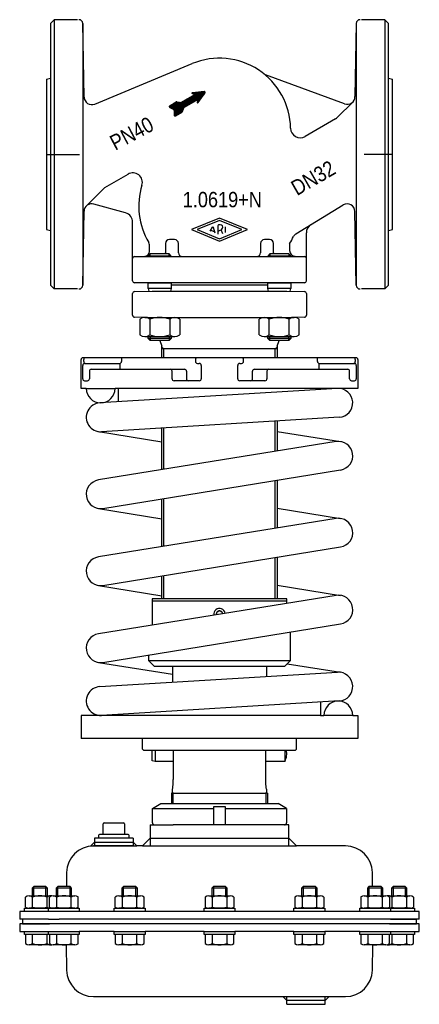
# Model space of a CAD drawing. Extents: x -104 to 104, y -413 to 99.
import ezdxf
from ezdxf.enums import TextEntityAlignment as Align

# ---------------------------------------------------------------- set-up
doc = ezdxf.new("R2010")
doc.units = 0
doc.layers.get('0').update_dxf_attribs({"linetype": 'CONTINUOUS'})

# ---------------------------------------------------------------- blocks, each defined once
blk = doc.blocks.new('*X0')
at = {"color": 7}
for p, q in [((-23.65, 49.04), (-13.11, 59.58)), ((-23.65, 49.32), (-13.78, 59.19)), ((-23.63, 49.62), (-14.45, 58.81)), ((-23.61, 49.92), (-15.12, 58.42)), ((-23.6, 50.23), (-15.79, 58.04)), ((-23.58, 50.53), (-16.46, 57.65)), ((-23.56, 48.85), (-11.43, 60.98)), ((-23.56, 50.83), (-17.13, 57.26)), ((-23.54, 51.13), (-17.79, 56.88)), ((-23.52, 51.44), (-18.46, 56.49)), ((-23.41, 48.72), (-11.11, 61.01)), ((-23.18, 48.66), (-10.8, 61.04)), ((-22.73, 48.83), (-10.49, 61.07)), ((-17.96, 53.32), (-10.17, 61.11)), ((-17.29, 53.7), (-9.86, 61.14)), ((-16.62, 54.09), (-9.54, 61.17)), ((-15.95, 54.48), (-9.23, 61.2)), ((-15.28, 54.86), (-8.91, 61.23)), ((-14.61, 55.25), (-8.6, 61.26)), ((-14.31, 60.36), (-13.94, 60.73)), ((-14.16, 60.23), (-13.63, 60.76)), ((-13.95, 60.15), (-13.31, 60.79)), ((-13.94, 55.63), (-8.29, 61.29)), ((-13.74, 60.08), (-13, 60.82)), ((-13.53, 60.01), (-12.68, 60.85)), ((-13.32, 59.94), (-12.37, 60.89)), ((-13.28, 56.02), (-7.97, 61.32)), ((-13.11, 59.86), (-12.06, 60.92)), ((-12.9, 59.79), (-11.74, 60.95)), ((-12.61, 56.41), (-7.74, 61.27)), ((-11.94, 56.79), (-7.58, 61.15)), ((-11.58, 55.74), (-9.51, 57.81)), ((-11.51, 56.09), (-8.79, 58.81)), ((-11.51, 55.53), (-10.23, 56.8)), ((-11.44, 56.44), (-8.06, 59.82)), ((-11.37, 56.79), (-7.47, 60.69)), ((-11.31, 57.14), (-7.48, 60.97)), ((-26.15, 53.61), (-25.74, 54.02)), ((-26.14, 53.34), (-25.07, 54.41)), ((-26.04, 53.16), (-24.4, 54.79)), ((-25.88, 53.04), (-23.73, 55.18)), ((-25.69, 52.94), (-23.07, 55.57)), ((-25.5, 52.85), (-22.43, 55.92)), ((-25.31, 52.75), (-22.14, 55.92)), ((-25.12, 52.66), (-21.89, 55.89)), ((-24.93, 52.57), (-21.64, 55.86)), ((-24.74, 52.47), (-21.38, 55.83)), ((-24.55, 52.38), (-21.13, 55.8)), ((-24.36, 52.29), (-20.88, 55.77)), ((-24.17, 52.19), (-20.63, 55.74)), ((-23.98, 52.1), (-20.37, 55.71)), ((-23.8, 52.01), (-20.12, 55.68)), ((-23.63, 51.88), (-19.8, 55.72)), ((-23.53, 51.7), (-19.13, 56.1)), ((-22.06, 49.22), (-18.55, 52.72)), ((-21.39, 49.6), (-18.76, 52.23)), ((-20.72, 49.99), (-18.97, 51.74)), ((-20.05, 50.38), (-19.18, 51.24)), ((-11.3, 55.45), (-10.95, 55.8))]:
    blk.add_line(p, q, dxfattribs=at)
blk = doc.blocks.new('DMA160', base_point=(-104, -413.23))
at = {"color": 7}
for p, q in [((-34.87, -311.44), (-30.5, -308.92)), ((-34.87, -318.92), (-34.87, -311.44)), ((-34.87, -311.44), (-3, -311.44)), ((-30.5, -308.92), (-24.9, -308.92)), ((-24.9, -308.92), (-24.05, -308.92)), ((-24.05, -308.92), (24.05, -308.92)), ((-3, -310.42), (3, -310.42)), ((-3, -319.92), (-3, -310.42)), ((3, -310.42), (3, -319.92)), ((3, -311.44), (34.87, -311.44)), ((24.05, -308.92), (24.9, -308.92)), ((24.9, -308.92), (30.5, -308.92)), ((34.87, -311.44), (30.5, -308.92)), ((34.87, -311.44), (34.87, -318.92)), ((-60.5, -324.92), (-60.5, -319.42)), ((-60, -318.92), (-50, -318.92)), ((-49.5, -319.42), (-49.5, -324.92)), ((-36, -319.92), (-36, -330.92)), ((-36, -319.92), (-33.87, -319.92)), ((-33.87, -319.92), (-24.05, -319.92)), ((-3, -319.92), (-24.05, -319.92)), ((3, -319.92), (-3, -319.92)), ((33.87, -319.92), (3, -319.92)), ((36, -319.92), (33.87, -319.92)), ((36, -330.92), (36, -319.92)), ((-65, -326.92), (-65, -330.92)), ((-63, -326.92), (-65, -326.92)), ((-63, -325.42), (-63, -326.92)), ((-47, -326.92), (-63, -326.92)), ((-47.5, -324.92), (-62.5, -324.92)), ((-47, -326.92), (-47, -325.42)), ((-45, -326.92), (-47, -326.92)), ((-45, -326.92), (-45, -330.92)), ((-36, -326.92), (-40, -330.92)), ((-36, -326.92), (36, -326.92)), ((40, -330.92), (36, -326.92)), ((-65, -328.92), (-67, -330.92)), ((-67, -330.92), (-65.58, -330.92)), ((-45, -330.92), (-65.58, -330.92)), ((-65.58, -330.92), (-65, -330.92)), ((-65, -328.92), (-45, -328.92)), ((-65, -330.92), (-45, -330.92)), ((-45, -328.92), (-43, -330.92)), ((-45, -330.92), (-43, -330.92)), ((-40, -330.92), (-43, -330.92)), ((-40, -330.92), (-36, -330.92)), ((-36, -330.92), (36, -330.92)), ((36, -330.92), (40, -330.92)), ((65.58, -330.92), (40, -330.92)), ((-79.58, -344.67), (-79.71, -352.02)), ((79.71, -352.02), (79.58, -344.67)), ((-96.7, -352.02), (-97.5, -352.82)), ((-97.5, -352.82), (-97.5, -356.81)), ((-89.5, -352.82), (-97.5, -352.82)), ((-90.3, -352.02), (-96.7, -352.02)), ((-96.7, -356.81), (-96.7, -352.02)), ((-89.5, -352.82), (-90.3, -352.02)), ((-90.3, -356.81), (-90.3, -352.02)), ((-89.5, -356.81), (-89.5, -352.82)), ((-84.17, -352.02), (-84.97, -352.82)), ((-76.97, -352.82), (-84.97, -352.82)), ((-84.97, -352.82), (-84.97, -356.81)), ((-77.77, -352.02), (-84.17, -352.02)), ((-84.17, -356.81), (-84.17, -352.02)), ((-76.97, -352.82), (-77.77, -352.02)), ((-77.77, -356.81), (-77.77, -352.02)), ((-76.97, -356.81), (-76.97, -352.82)), ((-49.95, -352.02), (-50.75, -352.82)), ((-50.75, -352.82), (-50.75, -356.81)), ((-42.75, -352.82), (-50.75, -352.82)), ((-43.55, -352.02), (-49.95, -352.02)), ((-49.95, -356.81), (-49.95, -352.02)), ((-42.75, -352.82), (-43.55, -352.02)), ((-43.55, -356.81), (-43.55, -352.02)), ((-42.75, -356.81), (-42.75, -352.82)), ((-3.2, -352.02), (-4, -352.82)), ((4, -352.82), (-4, -352.82)), ((-4, -352.82), (-4, -356.81)), ((3.2, -352.02), (-3.2, -352.02)), ((-3.2, -352.02), (-3.2, -356.81)), ((4, -352.82), (3.2, -352.02)), ((3.2, -352.02), (3.2, -356.81)), ((4, -356.81), (4, -352.82)), ((43.55, -352.02), (42.75, -352.82)), ((42.75, -352.82), (42.75, -356.81)), ((50.75, -352.82), (42.75, -352.82)), ((43.55, -352.02), (43.55, -356.81)), ((49.95, -352.02), (43.55, -352.02)), ((49.95, -352.02), (49.95, -356.81)), ((50.75, -352.82), (49.95, -352.02)), ((50.75, -356.81), (50.75, -352.82)), ((77.77, -352.02), (76.97, -352.82)), ((84.97, -352.82), (76.97, -352.82)), ((76.97, -352.82), (76.97, -356.81)), ((84.17, -352.02), (77.77, -352.02)), ((77.77, -352.02), (77.77, -356.81)), ((84.97, -352.82), (84.17, -352.02)), ((84.17, -352.02), (84.17, -356.81)), ((84.97, -356.81), (84.97, -352.82)), ((90.3, -352.02), (89.5, -352.82)), ((89.5, -352.82), (89.5, -356.81)), ((97.5, -352.82), (89.5, -352.82)), ((90.3, -352.02), (90.3, -356.81)), ((96.7, -352.02), (90.3, -352.02)), ((96.7, -352.02), (96.7, -356.81)), ((97.5, -352.82), (96.7, -352.02)), ((97.5, -356.81), (97.5, -352.82)), ((-101.01, -362.65), (-101.01, -357.48)), ((-99.13, -356.81), (-97.5, -356.81)), ((-97.5, -356.81), (-96.7, -356.81)), ((-97.25, -362.65), (-97.25, -357.48)), ((-96.7, -356.81), (-90.3, -356.81)), ((-90.3, -356.81), (-89.5, -356.81)), ((-89.75, -362.65), (-89.75, -357.48)), ((-89.5, -356.81), (-87.87, -356.81)), ((-88.48, -362.65), (-88.48, -357.48)), ((-86.6, -356.81), (-84.97, -356.81)), ((-84.97, -356.81), (-84.17, -356.81)), ((-84.73, -362.65), (-84.73, -357.48)), ((-84.17, -356.81), (-77.77, -356.81)), ((-77.77, -356.81), (-76.97, -356.81)), ((-77.22, -362.65), (-77.22, -357.48)), ((-76.97, -356.81), (-75.34, -356.81)), ((-73.47, -362.65), (-73.47, -357.48)), ((-54.26, -362.65), (-54.26, -357.48)), ((-52.38, -356.81), (-50.75, -356.81)), ((-50.75, -356.81), (-49.95, -356.81)), ((-50.5, -362.65), (-50.5, -357.48)), ((-49.95, -356.81), (-43.55, -356.81)), ((-43.55, -356.81), (-42.75, -356.81)), ((-43, -362.65), (-43, -357.48)), ((-42.75, -356.81), (-41.12, -356.81)), ((-39.24, -362.65), (-39.24, -357.48)), ((-7.51, -357.48), (-7.51, -362.65)), ((-5.63, -356.81), (-4, -356.81)), ((-4, -356.81), (-3.2, -356.81)), ((-3.75, -357.48), (-3.75, -362.65)), ((-3.2, -356.81), (3.2, -356.81)), ((3.2, -356.81), (4, -356.81)), ((3.75, -357.48), (3.75, -362.65)), ((4, -356.81), (5.63, -356.81)), ((7.51, -357.48), (7.51, -362.65)), ((39.24, -357.48), (39.24, -362.65)), ((41.12, -356.81), (42.75, -356.81)), ((42.75, -356.81), (43.55, -356.81)), ((43, -357.48), (43, -362.65)), ((43.55, -356.81), (49.95, -356.81)), ((49.95, -356.81), (50.75, -356.81)), ((50.5, -357.48), (50.5, -362.65)), ((50.75, -356.81), (52.38, -356.81)), ((54.26, -357.48), (54.26, -362.65)), ((73.47, -357.48), (73.47, -362.65)), ((75.34, -356.81), (76.97, -356.81)), ((76.97, -356.81), (77.77, -356.81)), ((77.22, -357.48), (77.22, -362.65)), ((77.77, -356.81), (84.17, -356.81)), ((84.17, -356.81), (84.97, -356.81)), ((84.73, -357.48), (84.73, -362.65)), ((84.97, -356.81), (86.6, -356.81)), ((87.87, -356.81), (89.5, -356.81)), ((88.48, -357.48), (88.48, -362.65)), ((89.5, -356.81), (90.3, -356.81)), ((89.75, -357.48), (89.75, -362.65)), ((90.3, -356.81), (96.7, -356.81)), ((96.7, -356.81), (97.5, -356.81)), ((97.25, -357.48), (97.25, -362.65)), ((97.5, -356.81), (99.13, -356.81)), ((101.01, -357.48), (101.01, -362.65)), ((-101.5, -364.92), (-101.5, -363.32)), ((-101.5, -363.32), (-101.01, -363.32)), ((-101.01, -363.32), (-88.97, -363.32)), ((-89, -363.31), (-99.13, -363.31)), ((-87.87, -363.31), (-89, -363.31)), ((-82.96, -363.32), (-89, -363.31)), ((-88.97, -364.92), (-88.97, -363.32)), ((-88.97, -363.32), (-88.48, -363.32)), ((-88.48, -363.32), (-85.99, -363.32)), ((-75.34, -363.31), (-86.6, -363.31)), ((-85.99, -363.32), (-85.5, -363.32)), ((-85.5, -363.32), (-82.96, -363.32)), ((-84.97, -363.31), (-84.97, -363.32)), ((-84.17, -363.32), (-84.17, -363.31)), ((-82.96, -363.32), (-76.97, -363.32)), ((-77.77, -363.32), (-77.77, -363.31)), ((-76.97, -363.32), (-76.97, -363.31)), ((-76.97, -363.32), (-76.77, -363.32)), ((-76.77, -363.32), (-73.47, -363.32)), ((-73.47, -363.32), (-72.97, -363.32)), ((-72.97, -363.32), (-72.97, -364.92)), ((-54.75, -364.92), (-54.75, -363.32)), ((-54.75, -363.32), (-54.26, -363.32)), ((-54.26, -363.32), (-42.75, -363.32)), ((-41.12, -363.31), (-52.38, -363.31)), ((-50.75, -363.31), (-50.75, -363.32)), ((-49.95, -363.32), (-49.95, -363.31)), ((-43.55, -363.32), (-43.55, -363.31)), ((-42.75, -363.32), (-42.75, -363.31)), ((-42.75, -363.32), (-42.55, -363.32)), ((-42.55, -363.32), (-39.24, -363.32)), ((-39.24, -363.32), (-38.75, -363.32)), ((-38.75, -363.32), (-38.75, -364.92)), ((-8, -364.92), (-8, -363.32)), ((-8, -363.32), (-7.51, -363.32)), ((-7.51, -363.32), (-4.2, -363.32)), ((5.63, -363.31), (-5.63, -363.31)), ((-4.2, -363.32), (-4, -363.32)), ((-4, -363.31), (-4, -363.32)), ((-4, -363.32), (7.51, -363.32)), ((-3.2, -363.31), (-3.2, -363.32)), ((3.2, -363.31), (3.2, -363.32)), ((4, -363.32), (4, -363.31)), ((7.51, -363.32), (8, -363.32)), ((8, -363.32), (8, -364.92)), ((38.75, -364.92), (38.75, -363.32)), ((38.75, -363.32), (39.24, -363.32)), ((39.24, -363.32), (42.55, -363.32)), ((52.38, -363.31), (41.12, -363.31)), ((42.55, -363.32), (42.75, -363.32)), ((42.75, -363.31), (42.75, -363.32)), ((42.75, -363.32), (54.26, -363.32)), ((43.55, -363.31), (43.55, -363.32)), ((49.95, -363.31), (49.95, -363.32)), ((50.75, -363.32), (50.75, -363.31)), ((54.26, -363.32), (54.75, -363.32)), ((54.75, -363.32), (54.75, -364.92)), ((72.97, -364.92), (72.97, -363.32)), ((72.97, -363.32), (73.47, -363.32)), ((73.47, -363.32), (76.77, -363.32)), ((86.6, -363.31), (75.34, -363.31)), ((76.77, -363.32), (76.97, -363.32)), ((76.97, -363.31), (76.97, -363.32)), ((76.97, -363.32), (85.5, -363.32)), ((77.77, -363.31), (77.77, -363.32)), ((84.17, -363.31), (84.17, -363.32)), ((89, -363.31), (84.97, -363.32)), ((84.97, -363.32), (84.97, -363.31)), ((85.5, -363.32), (85.62, -363.32)), ((85.62, -363.32), (85.99, -363.32)), ((85.99, -363.32), (88.48, -363.32)), ((89, -363.31), (87.87, -363.31)), ((88.48, -363.32), (88.97, -363.32)), ((88.97, -363.32), (101.01, -363.32)), ((88.97, -363.32), (88.97, -364.92)), ((99.41, -363.3), (89, -363.31)), ((101.01, -363.32), (101.5, -363.32)), ((101.5, -363.32), (101.5, -364.92)), ((-104, -364.92), (-104, -368.92)), ((-99.13, -364.92), (-104, -364.92)), ((-99.13, -364.92), (-101.5, -364.92)), ((98, -364.91), (-99.13, -364.91)), ((-89, -364.92), (-99.13, -364.92)), ((-82.95, -364.92), (-89, -364.92)), ((-88.97, -364.92), (-89, -364.92)), ((-85.5, -364.92), (-88.97, -364.92)), ((-72.97, -364.92), (-85.5, -364.92)), ((-84.97, -364.92), (-84.97, -364.92)), ((-76.97, -364.92), (-76.97, -364.92)), ((-38.75, -364.92), (-54.75, -364.92)), ((-50.75, -364.92), (-50.75, -364.92)), ((-42.75, -364.92), (-42.75, -364.92)), ((8, -364.92), (-8, -364.92)), ((-4, -364.92), (-4, -364.92)), ((4, -364.92), (4, -364.92)), ((54.75, -364.92), (38.75, -364.92)), ((42.75, -364.92), (42.75, -364.92)), ((50.75, -364.92), (50.75, -364.92)), ((85.5, -364.92), (72.97, -364.92)), ((76.97, -364.92), (76.97, -364.92)), ((84.97, -364.92), (84.97, -364.92)), ((88.97, -364.92), (85.5, -364.92)), ((89, -364.92), (88.97, -364.92)), ((101.5, -364.92), (89, -364.92)), ((104, -364.91), (98, -364.91)), ((104, -368.91), (104, -364.91)), ((-102.5, -368.92), (-104, -368.92)), ((-104, -371.42), (-104, -375.42)), ((-102.5, -371.42), (-104, -371.42)), ((-102.5, -368.92), (-102.5, -371.42)), ((-89, -368.92), (-102.5, -368.92)), ((-102.5, -371.42), (-88.5, -371.42)), ((-86.5, -371.42), (-102.5, -371.42)), ((-89, -368.92), (-83.37, -368.92)), ((-84, -371.42), (-86.5, -371.42)), ((84, -371.42), (-84, -371.42)), ((83.37, -368.92), (-83.37, -368.92)), ((89, -368.92), (83.37, -368.92)), ((86.5, -371.42), (84, -371.42)), ((102.5, -371.42), (86.5, -371.42)), ((88.5, -371.42), (102.5, -371.42)), ((98, -368.91), (89, -368.92)), ((89, -368.92), (102.5, -368.92)), ((90.3, -368.92), (90.3, -368.92)), ((96.7, -368.91), (96.7, -368.92)), ((97.5, -368.92), (97.5, -368.91)), ((104, -368.91), (98, -368.91)), ((102.5, -371.42), (102.5, -368.92)), ((104, -371.42), (102.5, -371.42)), ((104, -375.42), (104, -371.42)), ((-104, -375.42), (-89, -375.42)), ((-101.5, -375.42), (-89, -375.42)), ((-101.5, -377.02), (-101.5, -375.42)), ((-101.01, -377.02), (-101.5, -377.02)), ((-101.01, -377.02), (-101.01, -381.66)), ((-88.97, -377.02), (-101.01, -377.02)), ((-97.25, -381.66), (-97.25, -377.02)), ((-89.75, -381.66), (-89.75, -377.02)), ((-89, -375.42), (-82.95, -375.42)), ((-89, -375.42), (-85.5, -375.42)), ((-88.97, -375.42), (-85.5, -375.42)), ((-88.97, -377.02), (-88.97, -375.42)), ((-88.48, -377.02), (-88.97, -377.02)), ((-85.99, -377.02), (-88.48, -377.02)), ((-88.48, -377.02), (-88.48, -381.66)), ((-85.5, -377.02), (-88.48, -377.02)), ((-85.5, -375.42), (-72.97, -375.42)), ((-76.97, -377.02), (-85.5, -377.02)), ((-76.77, -377.02), (-85.5, -377.02)), ((-84.97, -375.42), (-84.97, -375.42)), ((-84.73, -381.66), (-84.73, -377.02)), ((-77.22, -381.66), (-77.22, -377.02)), ((-76.97, -375.42), (-76.97, -375.42)), ((-76.77, -377.02), (-76.97, -377.02)), ((-73.47, -377.02), (-76.77, -377.02)), ((-72.97, -377.02), (-76.77, -377.02)), ((-73.47, -381.66), (-73.47, -377.02)), ((-54.75, -375.42), (-72.97, -375.42)), ((-72.97, -375.42), (-72.97, -377.02)), ((-54.75, -375.42), (-38.75, -375.42)), ((-54.75, -377.02), (-54.75, -375.42)), ((-54.26, -377.02), (-54.75, -377.02)), ((-54.26, -377.02), (-54.26, -381.66)), ((-42.75, -377.02), (-54.26, -377.02)), ((-42.55, -377.02), (-54.26, -377.02)), ((-50.75, -375.42), (-50.75, -375.42)), ((-50.5, -381.66), (-50.5, -377.02)), ((-43, -381.66), (-43, -377.02)), ((-42.75, -375.42), (-42.75, -375.42)), ((-42.55, -377.02), (-42.75, -377.02)), ((-39.24, -377.02), (-42.55, -377.02)), ((-38.75, -377.02), (-42.55, -377.02)), ((-39.24, -381.66), (-39.24, -377.02)), ((-8, -375.42), (-38.75, -375.42)), ((-38.75, -375.42), (-38.75, -377.02)), ((-8, -375.42), (8, -375.42)), ((-8, -377.02), (-8, -375.42)), ((-4.2, -377.02), (-8, -377.02)), ((-7.51, -377.02), (-7.51, -381.66)), ((-4.2, -377.02), (-7.51, -377.02)), ((-4, -377.02), (-4.2, -377.02)), ((-4, -375.42), (-4, -375.42)), ((7.51, -377.02), (-4, -377.02)), ((-3.75, -377.02), (-3.75, -381.66)), ((3.75, -377.02), (3.75, -381.66)), ((4, -375.42), (4, -375.42)), ((7.51, -381.66), (7.51, -377.02)), ((8, -377.02), (7.51, -377.02)), ((38.75, -375.42), (8, -375.42)), ((8, -375.42), (8, -377.02)), ((38.75, -375.42), (54.75, -375.42)), ((38.75, -377.02), (38.75, -375.42)), ((42.55, -377.02), (38.75, -377.02)), ((39.24, -377.02), (39.24, -381.66)), ((42.55, -377.02), (39.24, -377.02)), ((42.75, -377.02), (42.55, -377.02)), ((54.26, -377.02), (42.55, -377.02)), ((42.75, -375.42), (42.75, -375.42)), ((54.26, -377.02), (42.75, -377.02)), ((43, -377.02), (43, -381.66)), ((50.5, -377.02), (50.5, -381.66)), ((50.75, -375.42), (50.75, -375.42)), ((54.75, -377.02), (54.26, -377.02)), ((54.26, -381.66), (54.26, -377.02)), ((72.97, -375.42), (54.75, -375.42)), ((54.75, -375.42), (54.75, -377.02)), ((72.97, -375.42), (85.5, -375.42)), ((72.97, -377.02), (72.97, -375.42)), ((76.77, -377.02), (72.97, -377.02)), ((73.47, -377.02), (73.47, -381.66)), ((76.77, -377.02), (73.47, -377.02)), ((76.97, -377.02), (76.77, -377.02)), ((76.97, -375.42), (76.97, -375.42)), ((85.5, -377.02), (76.97, -377.02)), ((77.22, -377.02), (77.22, -381.66)), ((84.73, -377.02), (84.73, -381.66)), ((84.97, -375.42), (84.97, -375.42)), ((85.5, -375.42), (88.97, -375.42)), ((85.62, -377.02), (85.5, -377.02)), ((88.48, -377.02), (85.62, -377.02)), ((85.99, -377.02), (85.62, -377.02)), ((88.48, -377.02), (85.99, -377.02)), ((88.48, -381.66), (88.48, -377.02)), ((88.97, -377.02), (88.48, -377.02)), ((88.97, -375.42), (88.97, -377.02)), ((88.97, -375.42), (89, -375.42)), ((101.01, -377.02), (88.97, -377.02)), ((89, -375.42), (101.5, -375.42)), ((89, -375.42), (104, -375.42)), ((89.75, -377.02), (89.75, -381.66)), ((97.25, -377.02), (97.25, -381.66)), ((101.5, -377.02), (101.01, -377.02)), ((101.01, -381.66), (101.01, -377.02)), ((101.5, -375.42), (101.5, -377.02)), ((-87.87, -382.32), (-99.13, -382.32)), ((-75.34, -382.32), (-86.6, -382.32)), ((-79.81, -382.26), (-79.58, -395.48)), ((-41.12, -382.32), (-52.38, -382.32)), ((5.63, -382.32), (-5.63, -382.32)), ((52.38, -382.32), (41.12, -382.32)), ((86.6, -382.32), (75.34, -382.32)), ((79.58, -395.48), (79.81, -382.26)), ((99.13, -382.32), (87.87, -382.32)), ((-65.58, -409.23), (33, -409.23)), ((35, -411.23), (33, -409.23)), ((33, -409.23), (35, -409.23)), ((35, -409.23), (55, -409.23)), ((35, -413.23), (35, -409.23)), ((55, -409.23), (57, -409.23)), ((55, -413.23), (55, -409.23)), ((57, -409.23), (55, -411.23)), ((57, -409.23), (65.58, -409.23)), ((55, -411.23), (35, -411.23)), ((35, -413.23), (55, -413.23))]:
    blk.add_line(p, q, dxfattribs=at)
for centre, radius, start, end in [((-60, -319.42), 0.5, 90, 180), ((-50, -319.42), 0.5, 0, 90), ((-33.87, -318.92), 1, 180, 270), ((33.87, -318.92), 1, 270, 0), ((-62.5, -325.42), 0.5, 90, 180), ((-47.5, -325.42), 0.5, 0, 90), ((-65.58, -344.92), 14, 90, 179), ((65.58, -344.92), 14, 1, 90), ((-99.13, -359.8), 2.99, 51.0528, 128.9472), ((-93.5, -367.76), 10.94, 69.9474, 110.0526), ((-87.87, -359.8), 2.99, 77.7343, 128.9472), ((-86.6, -359.8), 2.99, 51.0528, 128.9472), ((-80.97, -367.76), 10.94, 69.9474, 110.0526), ((-75.34, -359.8), 2.99, 51.0528, 128.9472), ((-52.38, -359.8), 2.99, 51.0528, 128.9472), ((-46.75, -367.76), 10.94, 69.9474, 110.0526), ((-41.12, -359.8), 2.99, 51.0528, 128.9472), ((-5.63, -359.8), 2.99, 51.0528, 128.9472), ((0, -367.76), 10.94, 69.9474, 110.0526), ((5.63, -359.8), 2.99, 51.0528, 128.9472), ((41.12, -359.8), 2.99, 51.0528, 128.9472), ((46.75, -367.76), 10.94, 69.9474, 110.0526), ((52.38, -359.8), 2.99, 51.0528, 128.9472), ((75.34, -359.8), 2.99, 51.0528, 128.9472), ((80.97, -367.76), 10.94, 69.9474, 110.0526), ((86.6, -359.8), 2.99, 51.0528, 128.9472), ((87.87, -359.8), 2.99, 51.0528, 102.2657), ((93.5, -367.76), 10.94, 69.9474, 110.0526), ((99.13, -359.8), 2.99, 51.0528, 128.9472), ((-99.13, -360.33), 2.99, 231.0528, 308.9472), ((-93.5, -352.37), 10.94, 249.9474, 290.0526), ((-87.87, -360.33), 2.99, 231.0528, 282.2657), ((-86.6, -360.33), 2.99, 231.0528, 308.9472), ((-80.97, -352.37), 10.94, 249.9474, 290.0526), ((-75.34, -360.33), 2.99, 231.0528, 308.9472), ((-52.38, -360.33), 2.99, 231.0528, 308.9472), ((-46.75, -352.37), 10.94, 249.9474, 290.0526), ((-41.12, -360.33), 2.99, 231.0528, 308.9472), ((-5.63, -360.33), 2.99, 231.0528, 308.9472), ((0, -352.37), 10.94, 249.9474, 290.0526), ((5.63, -360.33), 2.99, 231.0528, 308.9472), ((41.12, -360.33), 2.99, 231.0528, 308.9472), ((46.75, -352.37), 10.94, 249.9474, 290.0526), ((52.38, -360.33), 2.99, 231.0528, 308.9472), ((75.34, -360.33), 2.99, 231.0528, 308.9472), ((80.97, -352.37), 10.94, 249.9474, 290.0526), ((86.6, -360.33), 2.99, 231.0528, 308.9472), ((87.87, -360.33), 2.99, 257.7343, 308.9472), ((93.5, -352.37), 10.94, 249.9474, 268.2442), ((93.5, -352.37), 10.94, 271.8972, 290.0526), ((99.13, -360.33), 2.99, 231.0528, 265.0561), ((99.13, -360.33), 2.99, 274.9439, 275.3162), ((99.13, -360.33), 2.99, 275.3162, 308.9472), ((87.5, -371.42), 1, 359.9999999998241, 0), ((-99.13, -379.33), 2.99, 231.0528, 308.9472), ((-93.5, -371.37), 10.94, 249.9474, 290.0526), ((-87.87, -379.33), 2.99, 231.0528, 282.2657), ((-86.6, -379.33), 2.99, 231.0528, 308.9472), ((-80.97, -371.37), 10.94, 249.9474, 290.0526), ((-75.34, -379.33), 2.99, 231.0528, 308.9472), ((-52.38, -379.33), 2.99, 231.0528, 308.9472), ((-46.75, -371.37), 10.94, 249.9474, 290.0526), ((-41.12, -379.33), 2.99, 231.0528, 308.9472), ((-5.63, -379.33), 2.99, 231.0528, 308.9472), ((0, -371.37), 10.94, 249.9474, 290.0526), ((5.63, -379.33), 2.99, 231.0528, 308.9472), ((41.12, -379.33), 2.99, 231.0528, 308.9472), ((46.75, -371.37), 10.94, 249.9474, 290.0526), ((52.38, -379.33), 2.99, 231.0528, 308.9472), ((75.34, -379.33), 2.99, 231.0528, 308.9472), ((80.97, -371.37), 10.94, 249.9474, 290.0526), ((86.6, -379.33), 2.99, 231.0528, 308.9472), ((87.87, -379.33), 2.99, 257.7343, 308.9472), ((93.5, -371.37), 10.94, 249.9474, 290.0526), ((99.13, -379.33), 2.99, 231.0528, 308.9472), ((-65.58, -395.23), 14, 181, 270), ((65.58, -395.23), 14, 270, 359)]:
    blk.add_arc(centre, radius, start, end, dxfattribs=at)

msp = doc.modelspace()

# ---------------------------------------------------------------- linework, layer by layer
at = {"color": 7}
for p, q in [((-88, 96.66), (-86, 98.66)), ((-86, 98.66), (-86, -41.34)), ((-73.97, 98.66), (-86, 98.66)), ((86, 98.66), (73.97, 98.66)), ((86, 98.66), (86, -41.34)), ((86, 98.66), (88, 96.66)), ((-88, 96.66), (-88, -39.34)), ((-70.49, 58.43), (-71.16, 96.7)), ((-71.16, 96.7), (-71.16, -39.37)), ((71.16, 96.7), (70.5, 58.66)), ((71.16, 96.7), (71.16, -39.37)), ((88, -39.34), (88, 96.66)), ((-64.96, 54.8), (-14.15, 75.85)), ((-90, 67.66), (-88, 68.2)), ((65.13, 54.9), (23.89, 69.91)), ((88, 68.2), (90, 67.66)), ((-19.77, 55.74), (-12.8, 59.76)), ((-18.27, 53.14), (-11.3, 57.16)), ((-14.16, 60.23), (-12.8, 59.76)), ((-8, 61.32), (-14.11, 60.71)), ((-11.3, 57.16), (-11.58, 55.75)), ((-11.13, 55.55), (-7.56, 60.52)), ((-25.91, 53.92), (-22.54, 55.87)), ((-25.88, 53.04), (-23.79, 52)), ((-23.51, 51.52), (-23.66, 49.19)), ((-22.23, 55.93), (-20.08, 55.67)), ((-19.33, 50.91), (-18.48, 52.9)), ((61.47, 47.98), (69.33, 55.83)), ((-22.91, 48.72), (-19.54, 50.67)), ((60.43, 47.18), (44.5, 37.98)), ((-59.68, 11.44), (-47.62, 18.4)), ((-69.32, 1.8), (-59.68, 11.44)), ((-48.85, -1.8), (-65.42, 2.82)), ((39.67, -12.73), (64.41, 2.35)), ((-71.16, -39.37), (-70.49, -0.96)), ((0, -4.47), (-14.5, -10.47)), ((14.5, -10.47), (0, -4.47)), ((71.16, -39.37), (70.49, -0.99)), ((-45.2, -37.14), (-45.2, -6.62)), ((0, -5.66), (-11.62, -10.47)), ((-4.86, -11.27), (-3.69, -9.26)), ((-2.2, -12.37), (-3.16, -9.32)), ((-0.87, -8.45), (-0.87, -12.92)), ((11.62, -10.47), (0, -5.66)), ((3.12, -11.99), (3.12, -8.96)), ((-90, -10.34), (-88, -10.88)), ((-14.5, -10.47), (0, -16.47)), ((-11.62, -10.47), (0, -15.28)), ((-4.57, -10.79), (-2.42, -11.68)), ((0, -16.47), (14.5, -10.47)), ((0, -15.28), (11.62, -10.47)), ((1.68, -12.59), (0.83, -10.53)), ((45.2, -37.14), (45.2, -12.17)), ((88, -10.88), (90, -10.34)), ((-36.5, -21.84), (-36.5, -18.45)), ((-28.1, -17.64), (-28.1, -22.47)), ((-23.4, -15.64), (-26.1, -15.64)), ((-21.4, -22.47), (-21.4, -17.64)), ((21.4, -17.64), (21.4, -22.47)), ((26.1, -15.64), (23.4, -15.64)), ((28.1, -22.47), (28.1, -17.64)), ((36.5, -17.75), (36.5, -21.35)), ((-44.23, -24.47), (-38.93, -24.34)), ((-44.23, -24.47), (44.23, -24.47)), ((-36.01, -23.15), (-37.11, -24.25)), ((-37.11, -24.25), (-37.11, -24.47)), ((-25.11, -24.25), (-37.11, -24.25)), ((-26.21, -23.15), (-36.01, -23.15)), ((-36.01, -24.47), (-36.01, -23.15)), ((-25.11, -24.25), (-26.21, -23.15)), ((-26.21, -24.47), (-26.21, -23.15)), ((-25.11, -24.47), (-25.11, -24.25)), ((26.21, -23.15), (25.11, -24.25)), ((25.11, -24.25), (25.11, -24.47)), ((37.11, -24.25), (25.11, -24.25)), ((36.01, -23.15), (26.21, -23.15)), ((26.21, -23.15), (26.21, -24.47)), ((37.11, -24.25), (36.01, -23.15)), ((36.01, -23.15), (36.01, -24.47)), ((37.11, -24.47), (37.11, -24.25)), ((39.42, -24.35), (45.2, -24.5)), ((-86, -41.34), (-88, -39.34)), ((-37.5, -38.32), (-44.23, -38.14)), ((44.23, -38.14), (-44.23, -38.14)), ((-37.11, -38.15), (-37.11, -38.14)), ((-37.11, -38.14), (-37.11, -38.14)), ((-37.11, -41.15), (-37.11, -38.15)), ((-37.11, -38.15), (-25.11, -38.15)), ((-25.11, -38.15), (-25.11, -38.14)), ((-25.11, -38.14), (-25.11, -38.14)), ((-25.11, -38.15), (-25.11, -41.15)), ((25.11, -39.34), (-25.11, -39.34)), ((25.11, -38.14), (25.11, -38.14)), ((25.11, -38.14), (25.11, -38.15)), ((25.11, -38.15), (37.11, -38.15)), ((25.11, -41.15), (25.11, -38.15)), ((37.11, -38.14), (37.11, -38.14)), ((37.11, -38.14), (37.11, -38.15)), ((37.11, -38.15), (37.11, -41.15)), ((44.23, -38.14), (37.5, -38.32)), ((88, -39.34), (86, -41.34)), ((-73.97, -41.34), (-86, -41.34)), ((-45.21, -55.01), (-45.21, -43.66)), ((-44.23, -42.66), (-35, -42.42)), ((-37.11, -41.15), (-36.78, -42.46)), ((-25.11, -41.15), (-37.11, -41.15)), ((-35, -42.42), (35, -42.42)), ((-25.11, -41.15), (-25.44, -42.42)), ((37.11, -41.15), (25.11, -41.15)), ((25.44, -42.42), (25.11, -41.15)), ((35, -42.42), (44.23, -42.66)), ((36.78, -42.46), (37.11, -41.15)), ((45.21, -43.66), (45.21, -55.01)), ((86, -41.34), (73.97, -41.34)), ((-37.53, -56.13), (-44.22, -56.01)), ((-38.91, -56.13), (-23.32, -56.13)), ((-37.53, -56.13), (37.53, -56.13)), ((23.32, -56.13), (38.91, -56.13)), ((44.22, -56.01), (37.53, -56.13)), ((-41.5, -57.05), (-41.5, -65.21)), ((-36.31, -57.05), (-36.31, -65.21)), ((-25.92, -57.05), (-25.92, -65.21)), ((-20.72, -57.05), (-20.72, -65.21)), ((20.72, -65.21), (20.72, -57.05)), ((25.92, -65.21), (25.92, -57.05)), ((36.31, -65.21), (36.31, -57.05)), ((41.5, -65.21), (41.5, -57.05)), ((-38.91, -66.13), (-23.32, -66.13)), ((-37.11, -67.05), (-37.11, -66.13)), ((-36.01, -66.13), (-36.01, -68.15)), ((-26.21, -66.13), (-26.21, -68.15)), ((-25.11, -66.13), (-25.11, -67.05)), ((23.32, -66.13), (38.91, -66.13)), ((25.11, -67.05), (25.11, -66.13)), ((26.21, -68.15), (26.21, -66.13)), ((36.01, -68.15), (36.01, -66.13)), ((37.11, -66.13), (37.11, -67.05)), ((-36.01, -68.15), (-37.11, -67.05)), ((-25.11, -67.05), (-37.11, -67.05)), ((-26.21, -68.15), (-36.01, -68.15)), ((-31.11, -68.15), (-30.06, -71.04)), ((-29.94, -71.52), (-29.05, -72.42)), ((-25.11, -67.05), (-26.21, -68.15)), ((26.21, -68.15), (25.11, -67.05)), ((37.11, -67.05), (25.11, -67.05)), ((36.01, -68.15), (26.21, -68.15)), ((29.05, -72.42), (29.94, -71.52)), ((30.06, -71.04), (31.11, -68.15)), ((37.11, -67.05), (36.01, -68.15)), ((30.06, -72.42), (-30.06, -72.42)), ((-30, -77.05), (-30, -72.42)), ((-29.05, -77.05), (-29.05, -72.42)), ((29.05, -77.05), (29.05, -72.42)), ((30, -72.42), (30, -77.05)), ((-72, -93.05), (-72, -78.05)), ((-71.21, -88.05), (-71.21, -81.05)), ((71, -77.05), (-71, -77.05)), ((-70.69, -79.05), (-70.69, -78.05)), ((-70.21, -80.05), (-52, -80.05)), ((-51.64, -83.05), (-51.64, -79.98)), ((-51, -77.05), (-51, -79.05)), ((-12.5, -78.05), (-12.5, -79.05)), ((-11.5, -80.05), (-10.5, -80.05)), ((-9.5, -81.05), (-9.5, -88.05)), ((9.5, -88.05), (9.5, -81.05)), ((10.5, -80.05), (11.5, -80.05)), ((12.5, -79.05), (12.5, -78.05)), ((51, -79.05), (51, -77.05)), ((51.64, -79.98), (51.64, -83.05)), ((52, -80.05), (70.37, -80.05)), ((70.69, -78.05), (70.69, -79.05)), ((71.21, -81.05), (71.21, -88.05)), ((72, -78.05), (72, -93.05)), ((-67.72, -84.05), (-67.72, -88.05)), ((-66.72, -83.05), (-18.18, -83.05)), ((-24.67, -88.05), (-24.67, -84.05)), ((-17.18, -84.05), (-17.18, -88.05)), ((17.18, -88.05), (17.18, -84.05)), ((18.18, -83.05), (66.72, -83.05)), ((24.67, -84.05), (24.67, -88.05)), ((67.72, -88.05), (67.72, -84.05)), ((-70.21, -89.05), (-68.72, -89.05)), ((-10.5, -89.05), (-23.67, -89.05)), ((23.67, -89.05), (10.5, -89.05)), ((68.72, -89.05), (70.21, -89.05)), ((-69.35, -93.05), (-72, -93.05)), ((-69.35, -93.05), (-54.35, -93.05)), ((61.4, -93.06), (-62.3, -100.56)), ((72, -93.05), (-54.35, -93.05)), ((-52.5, -99.97), (-52.5, -93.05)), ((52.5, -93.05), (52.5, -93.6)), ((62.3, -108.03), (-61.4, -115.53)), ((29.05, -125.75), (29.05, -110.05)), ((30, -109.99), (30, -125.6)), ((-63.05, -115.45), (-30, -120.79)), ((-30, -135.3), (-30, -113.63)), ((-29.05, -135.15), (-29.05, -113.57)), ((30, -115.35), (63.04, -120.64)), ((60.65, -120.64), (-63.05, -140.64)), ((-60.65, -155.45), (63.05, -135.45)), ((29.05, -165.75), (29.05, -140.95)), ((30, -140.79), (30, -165.6)), ((-30, -175.3), (-30, -150.49)), ((-29.05, -175.15), (-29.05, -150.34)), ((-63.05, -155.45), (-30, -160.79)), ((30, -155.3), (63.05, -160.64)), ((60.65, -160.64), (-63.05, -180.64)), ((-60.65, -195.45), (63.05, -175.45)), ((29.05, -202.42), (29.05, -180.95)), ((30, -180.79), (30, -202.42)), ((-30, -202.42), (-30, -190.49)), ((-29.05, -202.42), (-29.05, -190.34)), ((-63.05, -195.45), (-30, -200.79)), ((30, -195.3), (63.05, -200.64)), ((60.65, -200.64), (-63.05, -220.64)), ((-35, -202.42), (-35, -216.11)), ((-31.05, -202.42), (-35, -202.42)), ((-35, -203.42), (35, -203.42)), ((35, -202.42), (-31.05, -202.42)), ((35, -204.79), (35, -202.42)), ((0, -208.69), (-1.5, -209.55)), ((-1.5, -209.55), (-1.5, -210.69)), ((1.5, -209.55), (0, -208.69)), ((1.5, -210.21), (1.5, -209.55)), ((-60.65, -235.45), (63.05, -215.45)), ((37, -234.42), (37, -219.66)), ((-63.05, -235.45), (-24.5, -241.68)), ((-37, -231.63), (-37, -234.42)), ((-37, -234.42), (37, -234.42)), ((-34, -237.42), (-37, -234.42)), ((34, -237.42), (37, -234.42)), ((-62.3, -248.06), (61.4, -240.56)), ((-34, -237.42), (34, -237.42)), ((-24.5, -237.42), (-24.5, -245.77)), ((24.5, -237.42), (24.5, -242.8)), ((35.27, -236.15), (63.05, -240.64)), ((62.3, -255.53), (-61.4, -263.03)), ((52.5, -256.13), (52.5, -263.05)), ((-72, -263.05), (-72, -275.05)), ((-52.5, -263.05), (-72, -263.05)), ((-62.3, -263.03), (-62.08, -263.05)), ((-52.5, -262.49), (-52.5, -263.05)), ((52.5, -263.05), (-52.5, -263.05)), ((52.5, -263.05), (54.35, -263.05)), ((69.35, -263.05), (54.35, -263.05)), ((69.35, -263.05), (72, -263.05)), ((72, -263.05), (72, -275.05)), ((72, -275.05), (-72, -275.05)), ((-40, -280.55), (-40, -275.05)), ((40, -280.55), (40, -275.05)), ((-40, -280.55), (-39.5, -281.05)), ((-39.5, -281.05), (39.5, -281.05)), ((-35, -286.62), (-35, -281.05)), ((-33.4, -281.05), (-33.4, -287.05)), ((-24.04, -281.05), (-24.04, -296.42)), ((24.04, -296.42), (24.04, -281.05)), ((34, -281.05), (34, -287.05)), ((39.5, -281.05), (40, -280.55)), ((-33.4, -287.05), (-35, -286.62)), ((-24.04, -287.05), (-33.4, -287.05)), ((34, -287.05), (24.04, -287.05)), ((-24.5, -303.42), (-24.5, -301.42)), ((24.5, -301.42), (24.5, -303.42)), ((-24.9, -303.42), (-24.9, -308.92)), ((-24.05, -303.42), (-24.9, -303.42)), ((-24.05, -303.42), (-24.5, -302.97)), ((-24.05, -308.92), (-24.05, -303.42)), ((-24.05, -303.42), (24.05, -303.42)), ((24.5, -302.97), (24.05, -303.42)), ((24.9, -303.42), (24.05, -303.42)), ((24.05, -303.42), (24.05, -308.92)), ((24.9, -303.42), (24.9, -308.92))]:
    msp.add_line(p, q, dxfattribs=at)
at = {"color": 1}
for p, q in [((-90, 67.66), (-90, -10.34)), ((90, -10.34), (90, 67.66)), ((-90, 28.66), (-72.81, 28.66)), ((90, 28.66), (75.22, 28.66))]:
    msp.add_line(p, q, dxfattribs=at)
at = {"color": 7}
for points in [[(-24.5, -301.42, 0.014289), (-24.36, -300.85), (-24.29, -300.48, 0.019106), (-24.22, -299.72), (-24.2, -299.34, 0.000239), (-24.12, -297.78), (-24.08, -297.1), (-24.04, -296.42)], [(24.5, -301.42, -0.014289), (24.36, -300.85), (24.29, -300.48, -0.019106), (24.22, -299.72), (24.2, -299.34, -0.000239), (24.12, -297.78), (24.08, -297.1), (24.04, -296.42)]]:
    msp.add_lwpolyline(points, format="xyb", dxfattribs=at)
for centre, radius, start, end in [((-73.16, 96.66), 2, 1, 90), ((73.16, 96.66), 2, 90, 179), ((0, 41.66), 37, 0.8837, 112.4914), ((-66.49, 58.5), 4, 181, 292.5), ((-14.08, 60.46), 0.25, 95.7021, 250.9328), ((-7.96, 60.82), 0.5, 323.1986, 94.6027), ((66.5, 58.66), 4, 250, 0), ((-25.66, 53.49), 0.5, 120, 243.6901), ((-24.01, 51.56), 0.5, 356.3099, 63.6901), ((-22.29, 55.44), 0.5, 83.1301, 120), ((-20.02, 56.17), 0.5, 263.1301, 300), ((-18.02, 52.71), 0.5, 120, 156.8699), ((-11.33, 55.7), 0.25, 169.0672, 324.2979), ((-23.16, 49.16), 0.5, 176.3099, 300), ((-19.79, 51.11), 0.5, 300, 336.8699), ((57.93, 51.51), 5, 300, 315), ((42, 42.31), 5, 180.8837, 300), ((-45.12, 14.07), 5, 342.8116, 120), ((-5, 1.66), 37, 162.8116, 210.598), ((-66.49, -1.03), 4, 74.3925, 179), ((66.49, -1.06), 4, 1, 121.3655), ((-50.2, -6.62), 5, 0, 74.3925), ((-3.44, -9.4), 0.29, 17.5167, 149.7521), ((-0.42, -8.45), 0.45, 97.4382, 180), ((0, -11.68), 3.71, 73.9966, 97.4382), ((0.43, -9.26), 1.29, 309.1009, 62.7786), ((50.2, -12.17), 5, 121.3655, 180), ((-2.5, -5.14), 6.34, 284.8738, 301.6516), ((-2.3, -5.46), 5.96, 301.6516, 306.4926), ((5, 1.66), 37, 328.359, 334.9266), ((41.23, -15.29), 3, 121.3655, 154.9266), ((-39, -18.45), 2.5, 0, 30.598), ((-26.1, -17.64), 2, 90, 180), ((-23.4, -17.64), 2, 0, 90), ((23.4, -17.64), 2, 90, 180), ((26.1, -17.64), 2, 0, 90), ((-44.2, -25.47), 1, 91.5, 180), ((-39, -21.84), 2.5, 271.5, 0), ((-30.1, -22.47), 2, 340.3845, 0), ((-19.4, -22.47), 2, 180, 270), ((19.4, -22.47), 2, 270, 0), ((30.1, -22.47), 2, 180, 199.6155), ((39.5, -21.35), 3, 180, 268.5), ((44.2, -25.47), 1, 0, 88.5), ((-73.16, -39.34), 2, 270, 359), ((-44.2, -37.14), 1, 180, 268.5), ((-37.52, -39.32), 1, 65.7209, 88.5), ((37.52, -39.32), 1, 91.5, 114.2791), ((44.2, -37.14), 1, 271.5, 0), ((73.16, -39.34), 2, 181, 270), ((-44.21, -43.66), 1, 91.5, 180), ((44.21, -43.66), 1, 0, 88.5), ((-44.21, -55.01), 1, 180, 269), ((-38.91, -60.26), 4.13, 51.0528, 128.9472), ((-31.11, -71.28), 15.15, 69.9474, 110.0526), ((-31.11, -71.28), 15.15, 69.9474, 110.0526), ((-23.32, -60.26), 4.13, 51.0528, 128.9472), ((23.32, -60.26), 4.13, 51.0528, 128.9472), ((31.11, -71.28), 15.15, 69.9474, 110.0526), ((31.11, -71.28), 15.15, 69.9474, 110.0526), ((38.91, -60.26), 4.13, 51.0528, 128.9472), ((44.21, -55.01), 1, 271, 0), ((-38.91, -62), 4.13, 231.0528, 308.9472), ((-31.11, -50.97), 15.15, 249.9474, 290.0526), ((-31.11, -50.97), 15.15, 249.9474, 290.0526), ((-23.32, -62), 4.13, 231.0528, 308.9472), ((23.32, -62), 4.13, 231.0528, 308.9472), ((31.11, -50.97), 15.15, 249.9474, 290.0526), ((31.11, -50.97), 15.15, 249.9474, 290.0526), ((38.91, -62), 4.13, 231.0528, 308.9472), ((-31.93, -71.72), 2, 339.6655, 20), ((31.93, -71.72), 2, 160, 200.3345), ((-71, -78.05), 1, 90, 180), ((-70.21, -81.05), 1, 90, 180), ((-69.69, -78.05), 1, 90, 180), ((-69.69, -79.05), 1, 180, 270), ((-52, -79.05), 1, 270, 0), ((-11.5, -78.05), 1, 90, 180), ((-11.5, -79.05), 1, 180, 270), ((-10.5, -81.05), 1, 0, 90), ((10.5, -81.05), 1, 90, 180), ((11.5, -78.05), 1, 0, 90), ((11.5, -79.05), 1, 270, 0), ((52, -79.05), 1, 180, 270), ((69.69, -78.05), 1, 0, 90), ((69.69, -79.05), 1, 270, 0), ((70.29, -80.97), 0.922, 354.9229, 84.9229), ((71, -78.05), 1, 0, 90), ((-66.72, -84.05), 1, 90, 180), ((-25.67, -84.05), 1, 0, 90), ((-18.18, -84.05), 1, 0, 90), ((18.18, -84.05), 1, 90, 180), ((25.67, -84.05), 1, 90, 180), ((66.72, -84.05), 1, 0, 90), ((-70.21, -88.05), 1, 180, 270), ((-68.72, -88.05), 1, 270, 0), ((-23.67, -88.05), 1, 180, 270), ((-16.18, -88.05), 1, 180, 270), ((-10.5, -88.05), 1, 270, 0), ((10.5, -88.05), 1, 180, 270), ((16.18, -88.05), 1, 270, 0), ((23.67, -88.05), 1, 270, 0), ((68.72, -88.05), 1, 180, 270), ((70.21, -88.05), 1, 270, 0), ((-61.85, -93.05), 7.5, 180, 0), ((61.85, -100.55), 7.5, 273.4696, 93.4696), ((-61.85, -108.05), 7.5, 93.4696, 273.4696), ((61.85, -128.05), 7.5, 279.1842, 99.1842), ((-61.85, -148.05), 7.5, 99.1842, 279.1842), ((61.85, -168.05), 7.5, 279.1842, 99.1842), ((-61.85, -188.05), 7.5, 99.1842, 279.1842), ((61.85, -208.05), 7.5, 279.1842, 99.1842), ((0, -210.42), 3, 8.5937, 189.7746), ((0, -210.42), 1.73, 8.1615, 190.2069), ((-61.85, -228.05), 7.5, 99.1842, 279.1842), ((61.85, -248.05), 7.5, 273.4696, 93.4696), ((-61.85, -255.55), 7.5, 93.4696, 273.4696), ((61.85, -263.05), 7.5, 0, 180), ((26.5, -283.05), 8.5, 331.9275, 13.609)]:
    msp.add_arc(centre, radius, start, end, dxfattribs=at)

# ---------------------------------------------------------------- block references
for name, p in [('*X0', (0, 0)), ('DMA160', (-104, -413.23))]:
    msp.add_blockref(name, p)

# ---------------------------------------------------------------- texts
at = {"color": 7, "width": 0.88209}
for s, rotation, p in [('PN40', 28, (-58.01, 37.53)), ('DN32', 30, (36.31, 13.84))]:
    msp.add_text(s, height=8, rotation=rotation, dxfattribs=at).set_placement(p, align=Align.TOP_LEFT)
msp.add_text('1.0619+N', height=8, dxfattribs=at).set_placement((22.05, 1.14), align=Align.RIGHT)

doc.saveas('drawing.dxf')
